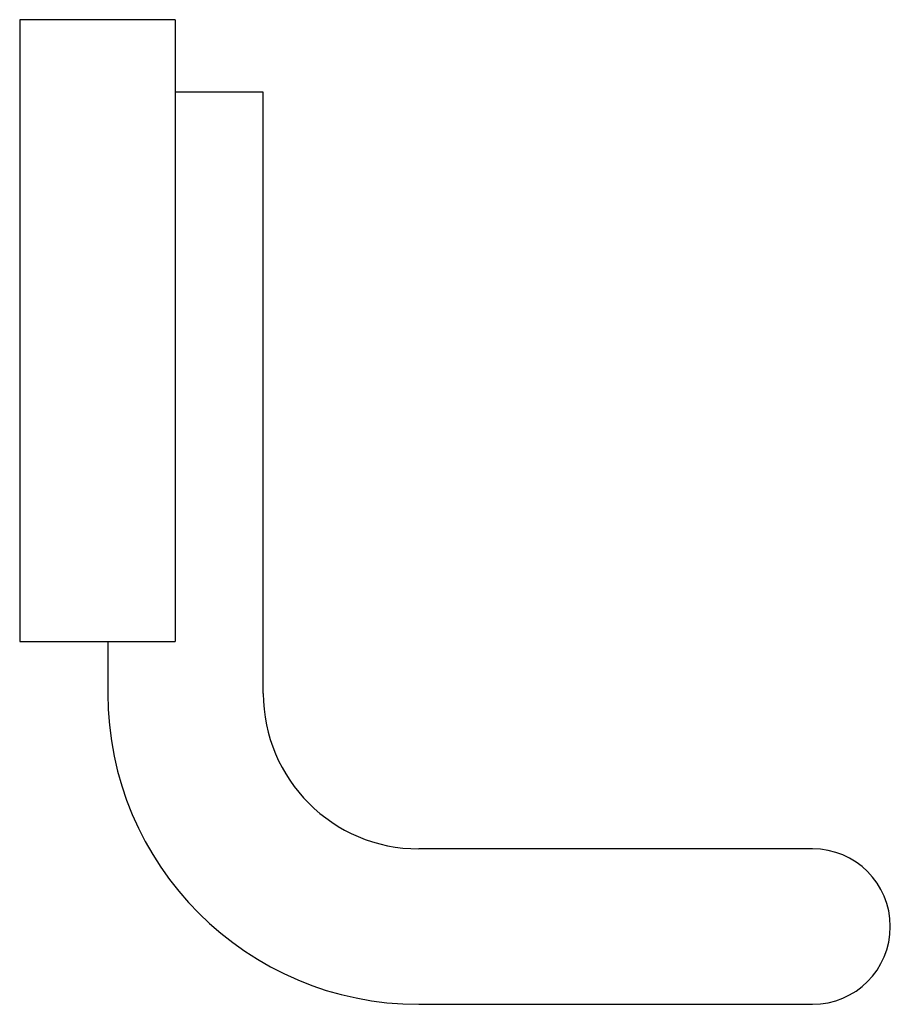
# Model space of a CAD drawing. Header units: millimetres. Extents: x 4078.6562 to 4078.7402, y 1779.4914 to 1779.5864.
import ezdxf

# ---------------------------------------------------------------- set-up
doc = ezdxf.new("R2010")
doc.units = ezdxf.units.MM
doc.layers.add('SANINDUSA', color=3, linetype='Continuous')

msp = doc.modelspace()

# ---------------------------------------------------------------- linework, layer by layer
at = {"layer": 'SANINDUSA'}
for p, q in [((4078.671168, 1779.586428), (4078.656168, 1779.586428)), ((4078.656168, 1779.586428), (4078.656168, 1779.526428)), ((4078.671168, 1779.586428), (4078.671168, 1779.526428)), ((4078.672168, 1779.579428), (4078.671168, 1779.579428)), ((4078.679668, 1779.579428), (4078.672168, 1779.579428)), ((4078.679668, 1779.521428), (4078.679668, 1779.579428)), ((4078.656168, 1779.526428), (4078.671168, 1779.526428)), ((4078.664668, 1779.526428), (4078.664668, 1779.521428)), ((4078.715168, 1779.506428), (4078.694668, 1779.506428)), ((4078.732668, 1779.506428), (4078.715168, 1779.506428)), ((4078.694668, 1779.491428), (4078.715168, 1779.491428)), ((4078.715168, 1779.491428), (4078.732668, 1779.491428))]:
    msp.add_line(p, q, dxfattribs=at)
for centre, radius, start, end in [((4078.694668, 1779.521428), 0.03, 180, 270), ((4078.694668, 1779.521428), 0.015, 180, 270), ((4078.732668, 1779.498928), 0.0075, 0, 90), ((4078.732668, 1779.498928), 0.0075, 270, 0)]:
    msp.add_arc(centre, radius, start, end, dxfattribs=at)

doc.saveas('drawing.dxf')
